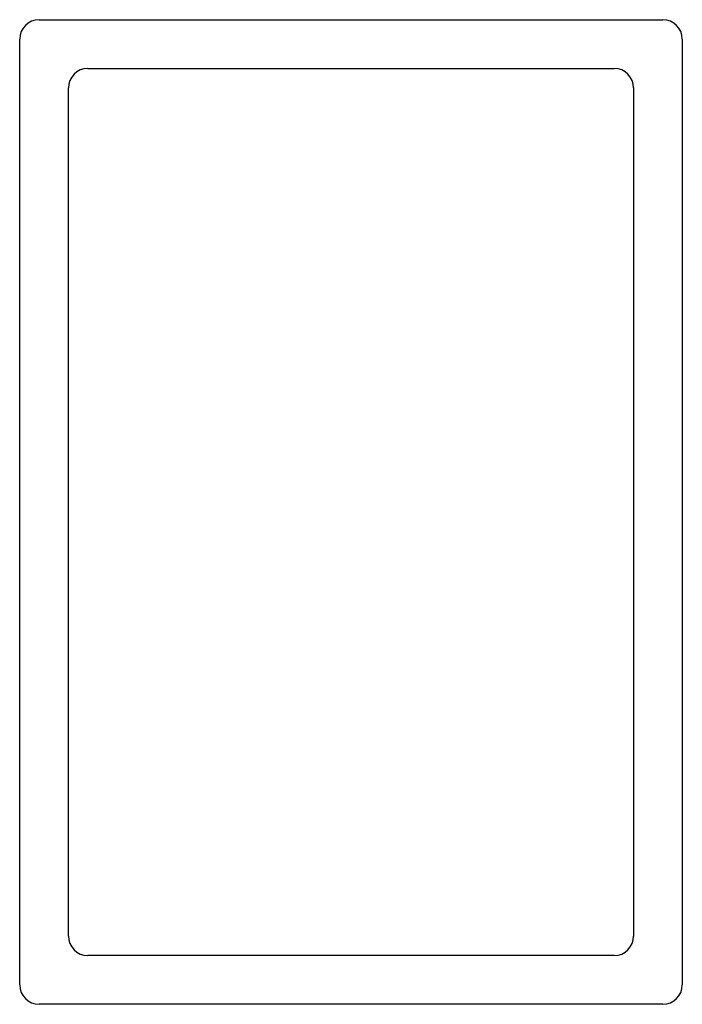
# Model space of a CAD drawing. Extents: x -68 to 68, y -20 to 182.
import ezdxf

# ---------------------------------------------------------------- set-up
doc = ezdxf.new("R2010")
doc.units = 0
doc.layers.add('134', color=254, linetype='CONTINUOUS')

msp = doc.modelspace()

# ---------------------------------------------------------------- linework, layer by layer
at = {"layer": '134'}
for p, q in [((-64, 182), (64, 182)), ((-68, -16), (-68, 178)), ((68, 178), (68, -16)), ((-54, 172), (54, 172)), ((-58, -6), (-58, 168)), ((58, 168), (58, -6)), ((54, -10), (-54, -10)), ((64, -20), (-64, -20))]:
    msp.add_line(p, q, dxfattribs=at)
for centre, start, end in [((-64, 178), 90, 180), ((64, 178), 0, 90), ((-54, 168), 90, 180), ((54, 168), 0, 90), ((-54, -6), 180, 270), ((54, -6), 270, 0), ((-64, -16), 180, 270), ((64, -16), 270, 0)]:
    msp.add_arc(centre, 4, start, end, dxfattribs=at)

doc.saveas('drawing.dxf')
